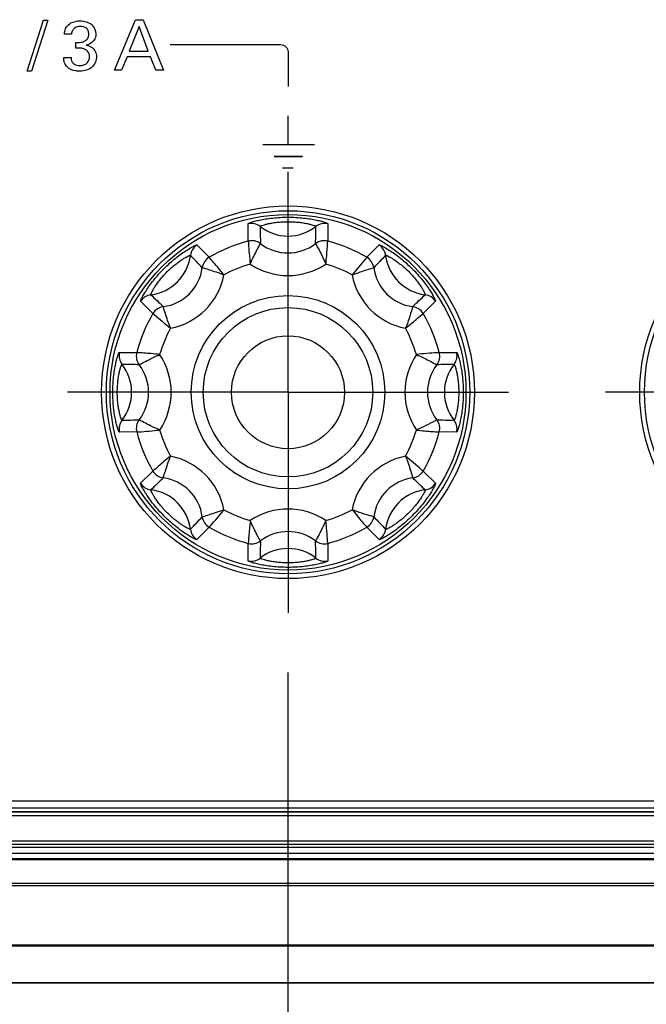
# Model space of a CAD drawing. Header units: inches. Extents: x 0 to 34, y 0 to 22.
# Tile 20 of 136: x 8.937 to 9.592, y 4.519 to 5.549. Entities that reach past the tile are written whole.
import ezdxf

# ---------------------------------------------------------------- set-up
doc = ezdxf.new("R2010")
doc.units = ezdxf.units.IN
doc.header["$LTSCALE"] = 1.87
doc.header["$MEASUREMENT"] = 0
doc.linetypes.add('CENTER', pattern=[0.6, 0.375, -0.075, 0.075, -0.075])
doc.layers.get('0').update_dxf_attribs({"linetype": 'CONTINUOUS'})
doc.layers.add('02___PRT_ALL_AXES', color=7, linetype='CONTINUOUS')
doc.layers.add('DIMENSIONS', color=7, linetype='CONTINUOUS')
doc.styles.get("Standard").update_dxf_attribs({"font": 'txt', "width": 0.8})
doc.dimstyles.new('DIMSTYLE_3', dxfattribs={"dimtxt": 0.125, "dimasz": 0.18, "dimexe": 0.125, "dimexo": 0.0625, "dimgap": 0.03125, "dimtad": 0, "dimtih": 1, "dimtoh": 1, "dimdec": 3, "dimlfac": 1.333333, "dimzin": 4, "dimdsep": 46, "dimtxsty": 'STANDARD', "dimblk": '_FILLED', "dimblk1": '_FILLED', "dimblk2": '_FILLED', "dimcen": 0.09, "dimadec": 0, "dimazin": 0, "dimtp": 0.001, "dimtm": 0.001, "dimtfac": 1, "dimtdec": 3, "dimtofl": 0, "dimtmove": 0, "dimatfit": 3, "dimldrblk": '_FILLED', "dimfxl": 1, "dimtolj": 1, "dimtzin": 4, "dimarcsym": 0})

# ---------------------------------------------------------------- blocks, each defined once
blk = doc.blocks.new('*D18')
at = {"layer": 'DIMENSIONS', "color": 2, "linetype": 'CONTINUOUS'}
blk.add_line((12.3089, 5.0709), (12.3089, 3.5678), dxfattribs=at)
at = {"layer": 'DIMENSIONS', "color": 2, "linetype": 'CONTINUOUS', "insert": (12.2464, 3.5053), "char_height": 0.125, "width": 1.425, "attachment_point": 3, "rotation": 90, "line_spacing_factor": 0.9}
blk.add_mtext('8.673{\\Ftxt.shx;\\W1.000000;\\H0.125000; }[220.29]', dxfattribs=at)
blk = doc.blocks.new('_FILLED')
at = {"color": 0, "linetype": 'BYBLOCK'}
blk.add_solid([(0, 0), (-1, 0.1736), (-1, -0.1736)], dxfattribs=at)
blk = doc.blocks.new('*D19')
at = {"layer": 'DIMENSIONS', "color": 2, "linetype": 'CONTINUOUS'}
blk.add_line((12.8714, 5.0709), (12.8714, 3.5678), dxfattribs=at)
at = {"layer": 'DIMENSIONS', "color": 2, "linetype": 'CONTINUOUS', "insert": (12.8089, 3.5053), "char_height": 0.125, "width": 1.425, "attachment_point": 3, "rotation": 90, "line_spacing_factor": 0.9}
blk.add_mtext('9.423{\\Ftxt.shx;\\W1.000000;\\H0.125000; }[239.34]', dxfattribs=at)
blk = doc.blocks.new('*D20')
at = {"layer": 'DIMENSIONS', "color": 2, "linetype": 'CONTINUOUS'}
blk.add_line((13.4339, 5.0709), (13.4339, 3.5678), dxfattribs=at)
at = {"layer": 'DIMENSIONS', "color": 2, "linetype": 'CONTINUOUS', "insert": (13.3714, 3.5053), "char_height": 0.125, "width": 1.525, "attachment_point": 3, "rotation": 90, "line_spacing_factor": 0.9}
blk.add_mtext('10.173{\\Ftxt.shx;\\W1.000000;\\H0.125000; }[258.39]', dxfattribs=at)
blk = doc.blocks.new('*D21')
at = {"layer": 'DIMENSIONS', "color": 2, "linetype": 'CONTINUOUS'}
blk.add_line((13.9964, 5.0709), (13.9964, 3.5678), dxfattribs=at)
at = {"layer": 'DIMENSIONS', "color": 2, "linetype": 'CONTINUOUS', "insert": (13.9339, 3.5053), "char_height": 0.125, "width": 1.525, "attachment_point": 3, "rotation": 90, "line_spacing_factor": 0.9}
blk.add_mtext('10.923{\\Ftxt.shx;\\W1.000000;\\H0.125000; }[277.44]', dxfattribs=at)
blk = doc.blocks.new('*D22')
at = {"layer": 'DIMENSIONS', "color": 2, "linetype": 'CONTINUOUS'}
blk.add_line((14.8042, 4.761), (14.8042, 3.5678), dxfattribs=at)
at = {"layer": 'DIMENSIONS', "color": 2, "linetype": 'CONTINUOUS', "insert": (14.7417, 3.5053), "char_height": 0.125, "width": 1.425, "attachment_point": 3, "rotation": 90, "line_spacing_factor": 0.9}
blk.add_mtext('12.000{\\Ftxt.shx;\\W1.000000;\\H0.125000; }[304.8]', dxfattribs=at)
blk = doc.blocks.new('*D37')
at = {"layer": 'DIMENSIONS', "color": 2, "linetype": 'CONTINUOUS'}
blk.add_line((9.2174, 4.8664), (9.2174, 3.5678), dxfattribs=at)
at = {"layer": 'DIMENSIONS', "color": 2, "linetype": 'CONTINUOUS', "insert": (9.1549, 3.5053), "char_height": 0.125, "width": 1.325, "attachment_point": 3, "rotation": 90, "line_spacing_factor": 0.9}
blk.add_mtext('4.551{\\Ftxt.shx;\\W1.000000;\\H0.125000; }[115.6]', dxfattribs=at)
blk = doc.blocks.new('*D38')
at = {"layer": 'DIMENSIONS', "color": 2, "linetype": 'CONTINUOUS'}
blk.add_line((9.7799, 4.8664), (9.7799, 3.5678), dxfattribs=at)
at = {"layer": 'DIMENSIONS', "color": 2, "linetype": 'CONTINUOUS', "insert": (9.7174, 3.5053), "char_height": 0.125, "width": 1.425, "attachment_point": 3, "rotation": 90, "line_spacing_factor": 0.9}
blk.add_mtext('5.301{\\Ftxt.shx;\\W1.000000;\\H0.125000; }[134.65]', dxfattribs=at)
blk = doc.blocks.new('*D39')
at = {"layer": 'DIMENSIONS', "color": 2, "linetype": 'CONTINUOUS'}
blk.add_line((10.3424, 4.8664), (10.3424, 3.5678), dxfattribs=at)
at = {"layer": 'DIMENSIONS', "color": 2, "linetype": 'CONTINUOUS', "insert": (10.2799, 3.5053), "char_height": 0.125, "width": 1.325, "attachment_point": 3, "rotation": 90, "line_spacing_factor": 0.9}
blk.add_mtext('6.051{\\Ftxt.shx;\\W1.000000;\\H0.125000; }[153.7]', dxfattribs=at)
blk = doc.blocks.new('*D40')
at = {"layer": 'DIMENSIONS', "color": 2, "linetype": 'CONTINUOUS'}
blk.add_line((10.9049, 4.8664), (10.9049, 3.5678), dxfattribs=at)
at = {"layer": 'DIMENSIONS', "color": 2, "linetype": 'CONTINUOUS', "insert": (10.8424, 3.5053), "char_height": 0.125, "width": 1.425, "attachment_point": 3, "rotation": 90, "line_spacing_factor": 0.9}
blk.add_mtext('6.801{\\Ftxt.shx;\\W1.000000;\\H0.125000; }[172.75]', dxfattribs=at)
blk = doc.blocks.new('*D41')
at = {"layer": 'DIMENSIONS', "color": 2, "linetype": 'CONTINUOUS'}
blk.add_line((11.4674, 4.8664), (11.4674, 3.5678), dxfattribs=at)
at = {"layer": 'DIMENSIONS', "color": 2, "linetype": 'CONTINUOUS', "insert": (11.4049, 3.5053), "char_height": 0.125, "width": 1.325, "attachment_point": 3, "rotation": 90, "line_spacing_factor": 0.9}
blk.add_mtext('7.551{\\Ftxt.shx;\\W1.000000;\\H0.125000; }[191.8]', dxfattribs=at)

msp = doc.modelspace()

# ---------------------------------------------------------------- linework, layer by layer
at = {"color": 40, "linetype": 'CONTINUOUS'}
for p, q in [((8.94466, 5.49535), (8.96174, 5.54853)), ((8.96648, 5.54853), (8.94948, 5.49535)), ((8.96174, 5.54853), (8.96648, 5.54853)), ((9.03595, 5.49651), (9.05813, 5.54919)), ((9.06171, 5.54196), (9.05149, 5.51614)), ((9.05813, 5.54919), (9.06594, 5.54919)), ((9.07141, 5.51614), (9.06171, 5.54196)), ((9.06594, 5.54919), (9.08725, 5.49651)), ((8.99111, 5.53416), (8.98375, 5.53416)), ((8.99571, 5.51949), (8.99571, 5.5254)), ((9.09423, 5.52315), (9.20992, 5.52315)), ((9.04916, 5.51023), (9.04347, 5.49651)), ((9.0736, 5.51023), (9.04916, 5.51023)), ((9.05149, 5.51614), (9.07141, 5.51614)), ((9.07929, 5.49651), (9.0736, 5.51023)), ((9.21742, 5.51565), (9.21742, 5.47919)), ((8.98295, 5.5095), (8.99068, 5.5095)), ((8.94948, 5.49535), (8.94466, 5.49535)), ((9.04347, 5.49651), (9.03595, 5.49651)), ((9.08725, 5.49651), (9.07929, 5.49651)), ((9.21742, 5.41945), (9.21742, 5.4485)), ((9.24488, 5.41823), (9.19117, 5.41823)), ((9.24498, 5.41821), (9.19127, 5.41821)), ((9.2326, 5.40592), (9.20281, 5.40592)), ((9.23268, 5.4059), (9.20289, 5.4059)), ((9.22283, 5.39381), (9.2116, 5.39381)), ((9.22291, 5.39379), (9.21168, 5.39379))]:
    msp.add_line(p, q, dxfattribs=at)
at = {"color": 7, "linetype": 'CONTINUOUS'}
for p, q in [((9.17589, 5.31756), (9.17572, 5.33573)), ((9.25913, 5.33573), (9.25895, 5.31756)), ((9.24621, 5.31499), (9.24621, 5.31498)), ((9.12228, 5.3136), (9.13501, 5.30062)), ((9.29984, 5.30062), (9.31257, 5.3136)), ((9.07627, 5.24189), (9.06329, 5.25462)), ((9.37155, 5.25462), (9.35857, 5.24189)), ((9.34775, 5.24908), (9.34774, 5.24907)), ((9.04116, 5.20118), (9.05934, 5.201)), ((9.37551, 5.201), (9.39369, 5.20118)), ((9.37294, 5.13068), (9.37293, 5.13068)), ((9.05934, 5.11794), (9.04116, 5.11777)), ((9.39369, 5.11777), (9.37551, 5.11794)), ((9.06329, 5.06433), (9.07627, 5.07706)), ((9.35857, 5.07706), (9.37155, 5.06433)), ((9.30703, 5.02915), (9.30703, 5.02915)), ((9.13501, 5.01832), (9.12228, 5.00534)), ((9.31257, 5.00534), (9.29984, 5.01832)), ((9.17572, 4.98321), (9.17589, 5.00139)), ((9.25895, 5.00139), (9.25913, 4.98321)), ((6.20542, 4.73197), (14.40292, 4.73197)), ((14.40292, 4.72441), (6.20542, 4.72441)), ((14.40292, 4.72066), (6.20542, 4.72066)), ((14.40292, 4.72035), (6.20542, 4.72035)), ((14.40292, 4.7166), (6.20542, 4.7166)), ((6.20582, 4.69041), (14.40253, 4.69041)), ((6.20582, 4.68667), (14.40253, 4.68667)), ((14.40294, 4.68319), (6.2054, 4.68319)), ((14.40294, 4.67721), (6.2054, 4.67721)), ((6.20917, 4.67197), (14.39917, 4.67197)), ((6.20917, 4.67087), (14.39917, 4.67087)), ((14.39917, 4.6458), (6.20917, 4.6458)), ((14.39917, 4.64308), (6.20917, 4.64308)), ((5.80798, 4.5816), (14.80037, 4.5816)), ((6.10417, 4.58056), (14.50417, 4.58056)), ((14.7593, 4.54125), (5.84904, 4.54125)), ((14.50417, 4.54168), (6.10417, 4.54168))]:
    msp.add_line(p, q, dxfattribs=at)
for centre, radius in [((9.21742, 5.15947), 0.18987), ((9.77992, 5.15947), 0.18987), ((9.21742, 5.15947), 0.10113), ((9.21742, 5.15947), 0.08858), ((9.21742, 5.15947), 0.05906)]:
    msp.add_circle(centre, radius, dxfattribs=at)
for centre, radius, start, end in [((9.17911, 5.32136), 0.01477, 51.87864, 103.29425), ((9.25573, 5.32136), 0.01477, 76.70575, 128.12136), ((9.21742, 5.37018), 0.04728, 231.88016, 308.11984), ((13.33192, 5.41639), 4.14453, 181.15314, 181.40189), ((5.10297, 5.41639), 4.14449, 358.59811, 358.84686), ((9.21742, 5.15947), 0.16345, 104.71986, 120.28014), ((9.17963, 5.30326), 0.01478, 52.48951, 104.66074), ((9.17964, 5.30327), 0.01478, 52.50009, 104.69426), ((9.21742, 5.35235), 0.04716, 232.38276, 307.61725), ((9.25522, 5.30325), 0.01479, 75.37042, 127.49851), ((9.25521, 5.30327), 0.01478, 75.30574, 127.49991), ((9.21742, 5.15947), 0.16345, 59.71986, 75.28014), ((9.13004, 5.30103), 0.01477, 121.70575, 173.12136), ((9.3048, 5.30103), 0.01477, 6.87864, 58.29425), ((9.06843, 5.30846), 0.04728, 276.88017, 353.11983), ((6.12627, 2.43166), 4.14465, 43.59811, 43.84685), ((9.14246, 5.28787), 0.01478, 120.30578, 172.49988), ((9.14247, 5.28787), 0.01478, 120.33926, 172.51057), ((9.21742, 5.15947), 0.13985, 106.40475, 118.59417), ((9.21742, 5.35239), 0.0708, 236.0883, 303.91481), ((9.21742, 5.15947), 0.13985, 61.40456, 73.59255), ((9.29237, 5.28787), 0.01478, 7.48953, 59.66074), ((9.29238, 5.28787), 0.01478, 7.50009, 59.69426), ((12.30848, 2.43175), 4.14453, 136.15314, 136.40189), ((9.36642, 5.30846), 0.04728, 186.88016, 263.11984), ((9.08104, 5.29586), 0.04716, 277.38277, 352.61724), ((9.35381, 5.29586), 0.04716, 187.38276, 262.61725), ((9.08101, 5.29588), 0.0708, 281.09756, 348.91089), ((9.35384, 5.29588), 0.0708, 191.08901, 258.91173), ((9.07586, 5.24685), 0.01477, 96.87864, 148.29425), ((11.94531, 8.2507), 4.14476, 226.15315, 226.40189), ((6.4897, 8.25053), 4.14453, 313.59811, 313.84686), ((9.35898, 5.24685), 0.01477, 31.70575, 83.12136), ((9.08903, 5.23443), 0.01478, 97.50009, 149.69425), ((9.08903, 5.23442), 0.01478, 97.48953, 149.66074), ((9.34581, 5.23441), 0.01479, 30.3704, 82.49851), ((9.34582, 5.23443), 0.01478, 30.30574, 82.49991), ((9.21742, 5.15947), 0.16345, 149.71986, 165.28014), ((9.21742, 5.15947), 0.16345, 14.71986, 30.28014), ((9.21742, 5.15947), 0.13985, 151.40126, 163.59339), ((9.21742, 5.15947), 0.13985, 16.40025, 28.59368), ((9.05554, 5.19778), 0.01477, 166.70575, 218.12136), ((9.07363, 5.19726), 0.01478, 165.30578, 217.49988), ((9.07364, 5.19726), 0.01478, 165.33926, 217.51057), ((9.36121, 5.19726), 0.01478, 322.48951, 14.66074), ((9.36122, 5.19726), 0.01478, 322.50009, 14.69426), ((9.37931, 5.19778), 0.01477, 321.87864, 13.29425), ((9.02451, 5.15947), 0.0708, 326.0999, 33.91318), ((9.41034, 5.15947), 0.0708, 146.09988, 213.91319), ((8.96051, 1.04501), 4.14449, 88.59811, 88.84686), ((9.00672, 5.15947), 0.04728, 321.88017, 38.11983), ((9.02455, 5.15947), 0.04716, 322.38277, 37.61724), ((9.4103, 5.15947), 0.04716, 142.38276, 217.61725), ((9.47434, 1.04497), 4.14453, 91.15314, 91.40189), ((9.42813, 5.15947), 0.04728, 141.88016, 218.11984), ((9.05554, 5.12116), 0.01477, 141.87864, 193.29425), ((8.96051, 9.27397), 4.14453, 271.15314, 271.40189), ((9.07363, 5.12169), 0.01478, 142.50009, 194.69426), ((9.07364, 5.12168), 0.01478, 142.48951, 194.66074), ((9.3612, 5.12168), 0.01479, 345.37041, 37.49851), ((9.36122, 5.12169), 0.01478, 345.30574, 37.49991), ((9.47434, 9.27393), 4.14449, 268.59811, 268.84686), ((9.37931, 5.12116), 0.01477, 346.70575, 38.12136), ((9.21742, 5.15947), 0.13985, 196.40025, 208.59366), ((9.21742, 5.15947), 0.13985, 331.40126, 343.59342), ((9.21742, 5.15947), 0.16345, 194.71986, 210.28014), ((9.21742, 5.15947), 0.16345, 329.71986, 345.28014), ((9.08101, 5.02306), 0.0708, 11.08903, 78.91173), ((9.35383, 5.02306), 0.0708, 101.09754, 168.9109), ((11.94515, 2.06841), 4.14453, 133.59811, 133.84686), ((9.08903, 5.08452), 0.01478, 210.33926, 262.51057), ((9.08903, 5.08451), 0.01478, 210.30578, 262.49988), ((9.08104, 5.02309), 0.04716, 7.38277, 82.61724), ((9.35381, 5.02309), 0.04716, 97.38276, 172.61725), ((9.34582, 5.08452), 0.01478, 277.48953, 329.66074), ((9.34582, 5.08451), 0.01478, 277.50009, 329.69425), ((6.48954, 2.06825), 4.14476, 46.15315, 46.40189), ((9.07586, 5.07209), 0.01477, 211.70575, 263.12136), ((9.06843, 5.01048), 0.04728, 6.88017, 83.11983), ((9.36642, 5.01048), 0.04728, 96.88016, 173.11984), ((9.35898, 5.07209), 0.01477, 276.87864, 328.29425), ((9.21742, 5.15947), 0.13985, 241.40456, 253.59252), ((9.21742, 4.96656), 0.0708, 56.08832, 123.91479), ((9.21742, 5.15947), 0.13985, 286.40475, 298.59419), ((6.12637, 7.8872), 4.14453, 316.15314, 316.40189), ((9.14246, 5.03108), 0.01478, 187.50009, 239.69426), ((9.14247, 5.03108), 0.01478, 187.48953, 239.66074), ((9.29236, 5.03108), 0.01479, 300.3704, 352.49851), ((9.29238, 5.03108), 0.01478, 300.30574, 352.49991), ((12.30857, 7.88728), 4.14465, 223.59811, 223.84685), ((9.13004, 5.01791), 0.01477, 186.87864, 238.29425), ((9.21742, 5.15947), 0.16345, 239.71986, 255.28014), ((9.21742, 5.15947), 0.16345, 284.71986, 300.28014), ((9.3048, 5.01791), 0.01477, 301.70575, 353.12136), ((9.21742, 4.96659), 0.04716, 52.38277, 127.61724), ((9.17963, 5.01569), 0.01478, 255.33926, 307.51057), ((9.17964, 5.01568), 0.01478, 255.30578, 307.49988), ((13.33188, 4.90256), 4.14449, 178.59811, 178.84686), ((9.21742, 4.94876), 0.04728, 51.88017, 128.11983), ((9.25521, 5.01569), 0.01478, 232.48951, 284.66074), ((5.10292, 4.90256), 4.14453, 1.15314, 1.40189), ((9.25521, 5.01568), 0.01478, 232.50009, 284.69426), ((9.17911, 4.99759), 0.01477, 256.70575, 308.12136), ((9.25573, 4.99759), 0.01477, 231.87864, 283.29425)]:
    msp.add_arc(centre, radius, start, end, dxfattribs=at)
at = {"color": 40, "linetype": 'CONTINUOUS'}
for points, knots in [([(8.98375, 5.53416), (8.98384, 5.53674), (8.985, 5.5416), (8.9913, 5.54696), (8.99683, 5.54794), (9.00009, 5.54794)], [0, 0, 0, 0, 0.3263565, 0.588232, 1, 1, 1, 1]), ([(9.00031, 5.54211), (8.99831, 5.54211), (8.99502, 5.54138), (8.9919, 5.53798), (8.99126, 5.5355), (8.99111, 5.53416)], [0, 0, 0, 0, 0.4484322, 0.6960989, 1, 1, 1, 1]), ([(9.00009, 5.54794), (9.00445, 5.54794), (9.01302, 5.54591), (9.01658, 5.53774), (9.01658, 5.5343)], [0, 0, 0, 0, 0.5591154, 1, 1, 1, 1]), ([(9.00921, 5.53416), (9.00921, 5.53539), (9.00888, 5.53772), (9.00607, 5.54145), (9.00251, 5.54211), (9.00031, 5.54211)], [0, 0, 0, 0, 0.2765013, 0.5078781, 1, 1, 1, 1]), ([(8.99571, 5.5254), (8.99712, 5.52528), (9.00006, 5.5253), (9.00441, 5.52623), (9.00841, 5.52911), (9.00921, 5.53247), (9.00921, 5.53416)], [0, 0, 0, 0, 0.2319055, 0.4807628, 0.722134, 1, 1, 1, 1]), ([(9.01658, 5.5343), (9.01658, 5.53192), (9.01495, 5.52618), (9.00958, 5.5231), (9.00651, 5.52241)], [0, 0, 0, 0, 0.4320086, 1, 1, 1, 1]), ([(9.00651, 5.52241), (9.00872, 5.5221), (9.01265, 5.52078), (9.01652, 5.51597), (9.01731, 5.51218), (9.01731, 5.51015)], [0, 0, 0, 0, 0.3753643, 0.6585446, 1, 1, 1, 1]), ([(9.00272, 5.51913), (9.00211, 5.51925), (8.99979, 5.51962), (8.99743, 5.51954), (8.99571, 5.51949)], [0, 0, 0, 0, 0.2652372, 1, 1, 1, 1]), ([(9.01731, 5.51015), (9.01731, 5.50649), (9.01352, 5.49784), (9.00447, 5.49527), (8.9998, 5.49527)], [0, 0, 0, 0, 0.4397024, 1, 1, 1, 1]), ([(8.99994, 5.50125), (9.00267, 5.50125), (9.00815, 5.50276), (9.01001, 5.50803), (9.01001, 5.51023)], [0, 0, 0, 0, 0.5536151, 1, 1, 1, 1]), ([(9.01001, 5.51023), (9.01001, 5.51241), (9.00858, 5.51678), (9.00459, 5.51873), (9.00272, 5.51913)], [0, 0, 0, 0, 0.532525, 1, 1, 1, 1]), ([(8.98594, 5.50053), (8.98472, 5.5019), (8.98319, 5.50491), (8.98299, 5.50813), (8.98295, 5.5095)], [0, 0, 0, 0, 0.573448, 1, 1, 1, 1]), ([(8.9998, 5.49527), (8.99847, 5.49527), (8.9935, 5.4956), (8.98835, 5.49773), (8.98594, 5.50053)], [0, 0, 0, 0, 0.2640465, 1, 1, 1, 1]), ([(8.99068, 5.5095), (8.99065, 5.50738), (8.99234, 5.50236), (8.99749, 5.50125), (8.99994, 5.50125)], [0, 0, 0, 0, 0.4632026, 1, 1, 1, 1])]:
    msp.add_open_spline(points, degree=3, knots=knots, dxfattribs=at)
msp.add_open_spline([(9.20992, 5.52315), (9.21183, 5.52315), (9.21581, 5.52154), (9.21742, 5.51756), (9.21742, 5.51565)], degree=3, dxfattribs=at)
at = {"color": 7, "linetype": 'CONTINUOUS'}
for points, knots in [([(9.17572, 5.33573), (9.17572, 5.33584), (9.17602, 5.33608), (9.17657, 5.33637), (9.17755, 5.33678), (9.17887, 5.33725), (9.18056, 5.33779), (9.18349, 5.33862), (9.18796, 5.33968), (9.19417, 5.34085), (9.20135, 5.34182), (9.20921, 5.34246), (9.21465, 5.34261), (9.21742, 5.34261)], [0, 0, 0, 0, 0.0072901, 0.0228491, 0.0472403, 0.0803948, 0.1220953, 0.1720341, 0.2949312, 0.4450183, 0.6170064, 0.8044574, 1, 1, 1, 1]), ([(9.18823, 5.33298), (9.18823, 5.33305), (9.18842, 5.33322), (9.18878, 5.33343), (9.18942, 5.33371), (9.19072, 5.3342), (9.19298, 5.33489), (9.19639, 5.33574), (9.2007, 5.33659), (9.20578, 5.33731), (9.21144, 5.3378), (9.21539, 5.33791), (9.21742, 5.33791)], [0, 0, 0, 0, 0.0071108, 0.0216948, 0.0444618, 0.0755061, 0.1622275, 0.2808185, 0.429035, 0.6029064, 0.7961369, 1, 1, 1, 1]), ([(9.21742, 5.34261), (9.2202, 5.34261), (9.22564, 5.34246), (9.2335, 5.34182), (9.24067, 5.34085), (9.24689, 5.33968), (9.25135, 5.33862), (9.25428, 5.33779), (9.25597, 5.33725), (9.25729, 5.33678), (9.25827, 5.33637), (9.25882, 5.33608), (9.25913, 5.33584), (9.25913, 5.33573)], [0, 0, 0, 0, 0.1955303, 0.3830076, 0.5550229, 0.7051237, 0.8280178, 0.8779376, 0.9196256, 0.9527684, 0.9771535, 0.9927105, 1, 1, 1, 1]), ([(9.21742, 5.33791), (9.21945, 5.33791), (9.2234, 5.3378), (9.22907, 5.33731), (9.23415, 5.33659), (9.23846, 5.33574), (9.24187, 5.33489), (9.24413, 5.3342), (9.24543, 5.33371), (9.24606, 5.33343), (9.24643, 5.33322), (9.24661, 5.33305), (9.24661, 5.33298)], [0, 0, 0, 0, 0.2038465, 0.3971076, 0.5710056, 0.7192336, 0.8378185, 0.9245099, 0.9555449, 0.9783073, 0.9928897, 1, 1, 1, 1]), ([(9.17589, 5.31756), (9.17593, 5.31683), (9.1764, 5.30884), (9.17714, 5.30087), (9.17792, 5.29363)], [0, 0, 0, 0, 0.0904521, 1, 1, 1, 1]), ([(9.17792, 5.29363), (9.17911, 5.29633), (9.18248, 5.30355), (9.18615, 5.31063), (9.18863, 5.31498)], [0, 0, 0, 0, 0.3706283, 1, 1, 1, 1]), ([(9.18863, 5.31498), (9.18863, 5.31498), (9.18863, 5.31499), (9.18863, 5.31499), (9.18863, 5.31499)], [0, 0, 0, 0, 0.526258, 1, 1, 1, 1]), ([(9.24621, 5.31498), (9.24657, 5.31436), (9.25046, 5.30741), (9.25401, 5.30027), (9.25692, 5.29363)], [0, 0, 0, 0, 0.089773, 1, 1, 1, 1]), ([(9.25692, 5.29363), (9.25724, 5.29657), (9.25808, 5.30453), (9.25865, 5.31252), (9.25895, 5.31756)], [0, 0, 0, 0, 0.3696016, 1, 1, 1, 1]), ([(9.06329, 5.25462), (9.06322, 5.25469), (9.06327, 5.25507), (9.06345, 5.25567), (9.06385, 5.25666), (9.06445, 5.25792), (9.06527, 5.2595), (9.06675, 5.26216), (9.06916, 5.26607), (9.07273, 5.27128), (9.07712, 5.27704), (9.08222, 5.28305), (9.08787, 5.28902), (9.09384, 5.29467), (9.09985, 5.29978), (9.10561, 5.30416), (9.11083, 5.30774), (9.11474, 5.31014), (9.1174, 5.31162), (9.11897, 5.31244), (9.12024, 5.31304), (9.12122, 5.31344), (9.12182, 5.31362), (9.1222, 5.31367), (9.12228, 5.3136)], [0, 0, 0, 0, 0.0036451, 0.0114293, 0.0236274, 0.0402062, 0.0610554, 0.0860185, 0.1474514, 0.2224784, 0.308473, 0.4022218, 0.4999939, 0.5977661, 0.6915134, 0.7775106, 0.8525462, 0.9139872, 0.9389536, 0.959805, 0.9763846, 0.9885782, 0.9963591, 1, 1, 1, 1]), ([(9.31257, 5.3136), (9.31264, 5.31367), (9.31303, 5.31362), (9.31362, 5.31344), (9.31461, 5.31304), (9.31587, 5.31244), (9.31745, 5.31162), (9.32011, 5.31014), (9.32402, 5.30774), (9.32923, 5.30416), (9.33499, 5.29978), (9.341, 5.29467), (9.34697, 5.28902), (9.35262, 5.28305), (9.35773, 5.27704), (9.36212, 5.27128), (9.36569, 5.26607), (9.36809, 5.26216), (9.36957, 5.2595), (9.37039, 5.25792), (9.37099, 5.25666), (9.37139, 5.25567), (9.37157, 5.25507), (9.37162, 5.25469), (9.37155, 5.25462)], [0, 0, 0, 0, 0.0036451, 0.0114293, 0.0236274, 0.0402062, 0.0610554, 0.0860184, 0.1474512, 0.222478, 0.3084725, 0.4022212, 0.4999932, 0.5977654, 0.6915126, 0.7775099, 0.8525457, 0.9139871, 0.9389536, 0.9598052, 0.9763848, 0.9885784, 0.9963592, 1, 1, 1, 1]), ([(9.07409, 5.26152), (9.07404, 5.26157), (9.07406, 5.26182), (9.07417, 5.26223), (9.07441, 5.26288), (9.07499, 5.26414), (9.07609, 5.26623), (9.07791, 5.26924), (9.08035, 5.27288), (9.08344, 5.27699), (9.0871, 5.28134), (9.0912, 5.28569), (9.09555, 5.2898), (9.09991, 5.29346), (9.10401, 5.29654), (9.10765, 5.29899), (9.11067, 5.3008), (9.11275, 5.30191), (9.11402, 5.30248), (9.11467, 5.30273), (9.11507, 5.30284), (9.11533, 5.30285), (9.11537, 5.3028)], [0, 0, 0, 0, 0.0035569, 0.0108542, 0.0222433, 0.0377709, 0.0811349, 0.140424, 0.2145183, 0.3014478, 0.3980787, 0.4999927, 0.601907, 0.6985362, 0.7854698, 0.8595734, 0.9188701, 0.9622388, 0.9777667, 0.9891522, 0.996446, 1, 1, 1, 1]), ([(9.15049, 5.28227), (9.14863, 5.28457), (9.1436, 5.2908), (9.13836, 5.29685), (9.13501, 5.30062)], [0, 0, 0, 0, 0.3696332, 1, 1, 1, 1]), ([(9.29984, 5.30062), (9.29936, 5.30008), (9.29404, 5.2941), (9.28892, 5.28794), (9.28436, 5.28227)], [0, 0, 0, 0, 0.0904521, 1, 1, 1, 1]), ([(9.31947, 5.3028), (9.31952, 5.30285), (9.31977, 5.30284), (9.32018, 5.30273), (9.32083, 5.30248), (9.32209, 5.30191), (9.32418, 5.3008), (9.32719, 5.29899), (9.33084, 5.29654), (9.33494, 5.29346), (9.33929, 5.2898), (9.34364, 5.28569), (9.34775, 5.28134), (9.35141, 5.27699), (9.35449, 5.27289), (9.35694, 5.26924), (9.35875, 5.26623), (9.35986, 5.26414), (9.36043, 5.26287), (9.36068, 5.26223), (9.36079, 5.26182), (9.3608, 5.26157), (9.36075, 5.26152)], [0, 0, 0, 0, 0.003557, 0.0108542, 0.0222433, 0.0377709, 0.0811349, 0.1404238, 0.214518, 0.3014472, 0.398078, 0.4999919, 0.6019062, 0.6985354, 0.7854691, 0.859573, 0.91887, 0.962239, 0.9777669, 0.9891523, 0.9964461, 1, 1, 1, 1]), ([(9.12781, 5.2898), (9.12781, 5.2898), (9.12782, 5.28979), (9.12782, 5.28979), (9.12782, 5.28979)], [0, 0, 0, 0, 0.4811148, 1, 1, 1, 1]), ([(9.12782, 5.28979), (9.12851, 5.28959), (9.13089, 5.28895), (9.13569, 5.28749), (9.14258, 5.28522), (9.14774, 5.28334), (9.15049, 5.28227)], [0, 0, 0, 0, 0.0897609, 0.3106313, 0.6294053, 1, 1, 1, 1]), ([(9.28436, 5.28227), (9.28711, 5.28334), (9.29459, 5.28606), (9.30219, 5.28847), (9.30703, 5.28979)], [0, 0, 0, 0, 0.3706283, 1, 1, 1, 1]), ([(9.30702, 5.28979), (9.30703, 5.28979), (9.30703, 5.28979), (9.30703, 5.2898), (9.30703, 5.2898)], [0, 0, 0, 0, 0.5262605, 1, 1, 1, 1]), ([(9.0871, 5.24907), (9.0871, 5.24908), (9.0871, 5.24908), (9.0871, 5.24908), (9.0871, 5.24908)], [0, 0, 0, 0, 0.5262605, 1, 1, 1, 1]), ([(9.09463, 5.22641), (9.09355, 5.22916), (9.09083, 5.23664), (9.08843, 5.24424), (9.0871, 5.24907)], [0, 0, 0, 0, 0.3706283, 1, 1, 1, 1]), ([(9.34774, 5.24907), (9.34756, 5.24839), (9.34539, 5.24072), (9.34285, 5.23316), (9.34022, 5.22641)], [0, 0, 0, 0, 0.0897721, 1, 1, 1, 1]), ([(9.07627, 5.24189), (9.07681, 5.24141), (9.08279, 5.23609), (9.08896, 5.23097), (9.09463, 5.22641)], [0, 0, 0, 0, 0.0904521, 1, 1, 1, 1]), ([(9.34022, 5.22641), (9.34252, 5.22826), (9.34875, 5.23329), (9.3548, 5.23854), (9.35857, 5.24189)], [0, 0, 0, 0, 0.3696016, 1, 1, 1, 1]), ([(9.04116, 5.11777), (9.04106, 5.11776), (9.04082, 5.11807), (9.04052, 5.11862), (9.04011, 5.1196), (9.03964, 5.12092), (9.0391, 5.12262), (9.03827, 5.12555), (9.03721, 5.13002), (9.03605, 5.13623), (9.03508, 5.14341), (9.03443, 5.15128), (9.03421, 5.1595), (9.03444, 5.16772), (9.03508, 5.17558), (9.03605, 5.18275), (9.03721, 5.18896), (9.03828, 5.19342), (9.03911, 5.19634), (9.03964, 5.19803), (9.04011, 5.19935), (9.04052, 5.20032), (9.04082, 5.20087), (9.04106, 5.20118), (9.04116, 5.20118)], [0, 0, 0, 0, 0.0036469, 0.0114315, 0.023635, 0.040222, 0.061086, 0.0860696, 0.1475555, 0.2226428, 0.3086926, 0.4024841, 0.5002928, 0.5980921, 0.6918592, 0.7778563, 0.8528373, 0.9141842, 0.9390993, 0.9599026, 0.9764395, 0.9886032, 0.9963654, 1, 1, 1, 1]), ([(9.08326, 5.19897), (9.08032, 5.19929), (9.07236, 5.20013), (9.06437, 5.2007), (9.05934, 5.201)], [0, 0, 0, 0, 0.3696332, 1, 1, 1, 1]), ([(9.37551, 5.201), (9.37478, 5.20096), (9.36679, 5.20049), (9.35882, 5.19975), (9.35158, 5.19897)], [0, 0, 0, 0, 0.0904521, 1, 1, 1, 1]), ([(9.39369, 5.20118), (9.39379, 5.20118), (9.39403, 5.20087), (9.39432, 5.20032), (9.39473, 5.19934), (9.3952, 5.19802), (9.39574, 5.19633), (9.39657, 5.19339), (9.39764, 5.18893), (9.3988, 5.18271), (9.39977, 5.17553), (9.40041, 5.16767), (9.40064, 5.15945), (9.40041, 5.15123), (9.39976, 5.14337), (9.39879, 5.13619), (9.39763, 5.12998), (9.39657, 5.12553), (9.39574, 5.1226), (9.3952, 5.12091), (9.39473, 5.1196), (9.39432, 5.11862), (9.39403, 5.11807), (9.39379, 5.11776), (9.39369, 5.11777)], [0, 0, 0, 0, 0.0036469, 0.0114315, 0.023635, 0.040222, 0.061086, 0.0860696, 0.1475555, 0.2226428, 0.3086926, 0.4024841, 0.5002928, 0.5980921, 0.6918592, 0.7778563, 0.8528373, 0.9141842, 0.9390993, 0.9599026, 0.9764395, 0.9886032, 0.9963654, 1, 1, 1, 1]), ([(9.06191, 5.18826), (9.06254, 5.18861), (9.06469, 5.18984), (9.06911, 5.1922), (9.07558, 5.19547), (9.08056, 5.19779), (9.08326, 5.19897)], [0, 0, 0, 0, 0.0897609, 0.3106313, 0.6294053, 1, 1, 1, 1]), ([(9.35158, 5.19897), (9.35429, 5.19779), (9.3615, 5.19442), (9.36858, 5.19074), (9.37293, 5.18826)], [0, 0, 0, 0, 0.3706283, 1, 1, 1, 1]), ([(9.04391, 5.13028), (9.04384, 5.13028), (9.04367, 5.13047), (9.04347, 5.13083), (9.04318, 5.13147), (9.04269, 5.13277), (9.042, 5.13503), (9.04115, 5.13844), (9.0403, 5.14275), (9.03958, 5.14784), (9.03909, 5.1535), (9.03892, 5.15949), (9.0391, 5.16547), (9.03959, 5.17114), (9.04031, 5.17622), (9.04115, 5.18052), (9.042, 5.18393), (9.0427, 5.18618), (9.04318, 5.18748), (9.04347, 5.18811), (9.04367, 5.18847), (9.04384, 5.18866), (9.04391, 5.18866)], [0, 0, 0, 0, 0.0035571, 0.0108535, 0.0222439, 0.0377748, 0.0811605, 0.1404904, 0.2146398, 0.3016288, 0.3983133, 0.5002791, 0.6022334, 0.6988895, 0.7858179, 0.8598549, 0.9190522, 0.9623255, 0.9778152, 0.9891739, 0.9964516, 1, 1, 1, 1]), ([(9.0619, 5.18826), (9.06191, 5.18826), (9.06191, 5.18826), (9.06191, 5.18826), (9.06191, 5.18826)], [0, 0, 0, 0, 0.4811442, 1, 1, 1, 1]), ([(9.37293, 5.18826), (9.37293, 5.18826), (9.37294, 5.18826), (9.37294, 5.18826), (9.37294, 5.18826)], [0, 0, 0, 0, 0.526261, 1, 1, 1, 1]), ([(9.39093, 5.18866), (9.391, 5.18866), (9.39117, 5.18847), (9.39138, 5.18811), (9.39166, 5.18748), (9.39215, 5.18617), (9.39284, 5.18392), (9.3937, 5.1805), (9.39454, 5.17619), (9.39526, 5.17111), (9.39575, 5.16544), (9.39592, 5.15946), (9.39575, 5.15347), (9.39526, 5.14781), (9.39454, 5.14273), (9.39369, 5.13842), (9.39284, 5.13502), (9.39215, 5.13276), (9.39166, 5.13146), (9.39138, 5.13083), (9.39117, 5.13047), (9.391, 5.13028), (9.39093, 5.13028)], [0, 0, 0, 0, 0.0035571, 0.0108535, 0.0222439, 0.0377748, 0.0811605, 0.1404904, 0.2146398, 0.3016288, 0.3983133, 0.5002791, 0.6022334, 0.6988895, 0.7858179, 0.8598549, 0.9190522, 0.9623255, 0.9778152, 0.9891739, 0.9964516, 1, 1, 1, 1]), ([(9.06191, 5.13068), (9.06191, 5.13068), (9.06191, 5.13068), (9.06191, 5.13068), (9.0619, 5.13068)], [0, 0, 0, 0, 0.526261, 1, 1, 1, 1]), ([(9.08326, 5.11997), (9.08056, 5.12116), (9.07334, 5.12453), (9.06627, 5.1282), (9.06191, 5.13068)], [0, 0, 0, 0, 0.3706283, 1, 1, 1, 1]), ([(9.37293, 5.13068), (9.37231, 5.13033), (9.36536, 5.12644), (9.35822, 5.12288), (9.35158, 5.11997)], [0, 0, 0, 0, 0.0897725, 1, 1, 1, 1]), ([(9.05934, 5.11794), (9.06006, 5.11798), (9.06805, 5.11845), (9.07603, 5.11919), (9.08326, 5.11997)], [0, 0, 0, 0, 0.0904521, 1, 1, 1, 1]), ([(9.35158, 5.11997), (9.35452, 5.11965), (9.36248, 5.11881), (9.37047, 5.11824), (9.37551, 5.11794)], [0, 0, 0, 0, 0.3696016, 1, 1, 1, 1]), ([(9.09463, 5.09254), (9.09232, 5.09068), (9.0861, 5.08565), (9.08005, 5.08041), (9.07627, 5.07706)], [0, 0, 0, 0, 0.3696332, 1, 1, 1, 1]), ([(9.0871, 5.06987), (9.0873, 5.07055), (9.08795, 5.07294), (9.08941, 5.07774), (9.09168, 5.08463), (9.09355, 5.08979), (9.09463, 5.09254)], [0, 0, 0, 0, 0.0897609, 0.3106313, 0.6294053, 1, 1, 1, 1]), ([(9.34022, 5.09254), (9.34129, 5.08979), (9.34401, 5.0823), (9.34642, 5.0747), (9.34774, 5.06987)], [0, 0, 0, 0, 0.3706283, 1, 1, 1, 1]), ([(9.35857, 5.07706), (9.35803, 5.07754), (9.35205, 5.08286), (9.34589, 5.08797), (9.34022, 5.09254)], [0, 0, 0, 0, 0.0904521, 1, 1, 1, 1]), ([(9.0871, 5.06986), (9.0871, 5.06986), (9.0871, 5.06987), (9.0871, 5.06987), (9.0871, 5.06987)], [0, 0, 0, 0, 0.4811148, 1, 1, 1, 1]), ([(9.34774, 5.06987), (9.34774, 5.06987), (9.34775, 5.06987), (9.34775, 5.06986), (9.34775, 5.06986)], [0, 0, 0, 0, 0.5262605, 1, 1, 1, 1]), ([(9.12228, 5.00534), (9.1222, 5.00527), (9.12182, 5.00532), (9.12122, 5.0055), (9.12024, 5.0059), (9.11897, 5.0065), (9.11739, 5.00732), (9.11474, 5.0088), (9.11083, 5.01121), (9.10561, 5.01478), (9.09985, 5.01917), (9.09384, 5.02427), (9.08787, 5.02992), (9.08222, 5.03589), (9.07712, 5.0419), (9.07273, 5.04766), (9.06916, 5.05288), (9.06675, 5.05679), (9.06527, 5.05944), (9.06445, 5.06102), (9.06385, 5.06229), (9.06345, 5.06327), (9.06327, 5.06387), (9.06322, 5.06425), (9.06329, 5.06433)], [0, 0, 0, 0, 0.0036451, 0.0114293, 0.0236274, 0.0402062, 0.0610554, 0.0860184, 0.1474512, 0.222478, 0.3084725, 0.4022212, 0.4999932, 0.5977654, 0.6915126, 0.7775099, 0.8525457, 0.9139871, 0.9389536, 0.9598052, 0.9763848, 0.9885784, 0.9963592, 1, 1, 1, 1]), ([(9.11537, 5.01614), (9.11533, 5.01609), (9.11507, 5.01611), (9.11467, 5.01622), (9.11402, 5.01646), (9.11275, 5.01704), (9.11067, 5.01814), (9.10765, 5.01996), (9.10401, 5.0224), (9.09991, 5.02549), (9.09556, 5.02914), (9.0912, 5.03325), (9.0871, 5.0376), (9.08344, 5.04196), (9.08035, 5.04606), (9.07791, 5.0497), (9.07609, 5.05272), (9.07499, 5.0548), (9.07441, 5.05607), (9.07417, 5.05672), (9.07406, 5.05712), (9.07404, 5.05737), (9.07409, 5.05742)], [0, 0, 0, 0, 0.003557, 0.0108542, 0.0222433, 0.0377709, 0.0811349, 0.1404238, 0.214518, 0.3014472, 0.398078, 0.4999919, 0.6019062, 0.6985354, 0.7854691, 0.859573, 0.91887, 0.962239, 0.9777669, 0.9891523, 0.9964461, 1, 1, 1, 1]), ([(9.37155, 5.06433), (9.37162, 5.06425), (9.37157, 5.06387), (9.37139, 5.06327), (9.37099, 5.06229), (9.37039, 5.06102), (9.36957, 5.05944), (9.36809, 5.05679), (9.36569, 5.05288), (9.36212, 5.04766), (9.35773, 5.0419), (9.35263, 5.03589), (9.34697, 5.02992), (9.341, 5.02427), (9.33499, 5.01917), (9.32923, 5.01478), (9.32402, 5.01121), (9.32011, 5.0088), (9.31745, 5.00732), (9.31587, 5.0065), (9.31461, 5.0059), (9.31362, 5.0055), (9.31302, 5.00532), (9.31264, 5.00527), (9.31257, 5.00534)], [0, 0, 0, 0, 0.0036451, 0.0114293, 0.0236274, 0.0402062, 0.0610554, 0.0860185, 0.1474514, 0.2224784, 0.308473, 0.4022218, 0.4999939, 0.5977661, 0.6915134, 0.7775106, 0.8525462, 0.9139872, 0.9389536, 0.959805, 0.9763846, 0.9885782, 0.9963591, 1, 1, 1, 1]), ([(9.36075, 5.05742), (9.3608, 5.05737), (9.36079, 5.05712), (9.36068, 5.05672), (9.36043, 5.05607), (9.35986, 5.0548), (9.35875, 5.05272), (9.35694, 5.0497), (9.35449, 5.04606), (9.35141, 5.04196), (9.34775, 5.0376), (9.34364, 5.03325), (9.33929, 5.02915), (9.33494, 5.02549), (9.33084, 5.0224), (9.32719, 5.01996), (9.32418, 5.01814), (9.32209, 5.01704), (9.32083, 5.01646), (9.32018, 5.01622), (9.31977, 5.01611), (9.31952, 5.01609), (9.31947, 5.01614)], [0, 0, 0, 0, 0.0035569, 0.0108542, 0.0222433, 0.0377709, 0.0811349, 0.140424, 0.2145183, 0.3014478, 0.3980787, 0.4999927, 0.601907, 0.6985362, 0.7854698, 0.8595734, 0.9188701, 0.9622388, 0.9777667, 0.9891522, 0.996446, 1, 1, 1, 1]), ([(9.15049, 5.03668), (9.14774, 5.0356), (9.14025, 5.03288), (9.13265, 5.03048), (9.12782, 5.02915)], [0, 0, 0, 0, 0.3706283, 1, 1, 1, 1]), ([(9.13501, 5.01832), (9.13549, 5.01886), (9.14081, 5.02484), (9.14592, 5.03101), (9.15049, 5.03668)], [0, 0, 0, 0, 0.0904521, 1, 1, 1, 1]), ([(9.28436, 5.03668), (9.28621, 5.03437), (9.29125, 5.02815), (9.29649, 5.0221), (9.29984, 5.01832)], [0, 0, 0, 0, 0.3696016, 1, 1, 1, 1]), ([(9.30703, 5.02915), (9.30634, 5.02934), (9.29867, 5.0315), (9.29111, 5.03404), (9.28436, 5.03668)], [0, 0, 0, 0, 0.0897721, 1, 1, 1, 1]), ([(9.12782, 5.02915), (9.12782, 5.02915), (9.12782, 5.02915), (9.12781, 5.02915), (9.12781, 5.02915)], [0, 0, 0, 0, 0.5262605, 1, 1, 1, 1]), ([(9.17792, 5.02531), (9.17761, 5.02237), (9.17676, 5.01441), (9.17619, 5.00642), (9.17589, 5.00139)], [0, 0, 0, 0, 0.3696332, 1, 1, 1, 1]), ([(9.18863, 5.00396), (9.18829, 5.00459), (9.18705, 5.00673), (9.18469, 5.01116), (9.18143, 5.01763), (9.17911, 5.02261), (9.17792, 5.02531)], [0, 0, 0, 0, 0.0897609, 0.3106313, 0.6294053, 1, 1, 1, 1]), ([(9.25692, 5.02531), (9.25574, 5.02261), (9.25237, 5.01539), (9.24869, 5.00832), (9.24621, 5.00396)], [0, 0, 0, 0, 0.3706283, 1, 1, 1, 1]), ([(9.25895, 5.00139), (9.25891, 5.00211), (9.25844, 5.0101), (9.2577, 5.01807), (9.25692, 5.02531)], [0, 0, 0, 0, 0.0904521, 1, 1, 1, 1]), ([(9.18863, 5.00395), (9.18863, 5.00396), (9.18863, 5.00396), (9.18863, 5.00396), (9.18863, 5.00396)], [0, 0, 0, 0, 0.4810934, 1, 1, 1, 1]), ([(9.24622, 5.00396), (9.24621, 5.00396), (9.24621, 5.00396), (9.24621, 5.00396), (9.24621, 5.00395)], [0, 0, 0, 0, 0.526258, 1, 1, 1, 1]), ([(9.21742, 4.98103), (9.21539, 4.98103), (9.21144, 4.98114), (9.20578, 4.98163), (9.20069, 4.98236), (9.19639, 4.9832), (9.19297, 4.98405), (9.19072, 4.98474), (9.18942, 4.98523), (9.18878, 4.98552), (9.18842, 4.98572), (9.18823, 4.98589), (9.18823, 4.98596)], [0, 0, 0, 0, 0.2038465, 0.3971076, 0.5710056, 0.7192336, 0.8378185, 0.9245099, 0.9555449, 0.9783073, 0.9928897, 1, 1, 1, 1]), ([(9.24661, 4.98596), (9.24661, 4.98589), (9.24643, 4.98572), (9.24606, 4.98552), (9.24543, 4.98523), (9.24413, 4.98474), (9.24187, 4.98405), (9.23846, 4.9832), (9.23415, 4.98236), (9.22907, 4.98163), (9.2234, 4.98114), (9.21945, 4.98103), (9.21742, 4.98103)], [0, 0, 0, 0, 0.0071108, 0.0216948, 0.0444618, 0.0755061, 0.1622275, 0.2808185, 0.429035, 0.6029064, 0.7961369, 1, 1, 1, 1]), ([(9.21742, 4.97634), (9.21465, 4.97634), (9.20921, 4.97648), (9.20135, 4.97713), (9.19417, 4.9781), (9.18796, 4.97926), (9.18349, 4.98032), (9.18056, 4.98115), (9.17887, 4.98169), (9.17755, 4.98216), (9.17657, 4.98257), (9.17602, 4.98287), (9.17572, 4.98311), (9.17572, 4.98321)], [0, 0, 0, 0, 0.1955303, 0.3830076, 0.5550229, 0.7051237, 0.8280178, 0.8779376, 0.9196256, 0.9527684, 0.9771535, 0.9927105, 1, 1, 1, 1]), ([(9.25913, 4.98321), (9.25913, 4.98311), (9.25882, 4.98287), (9.25827, 4.98257), (9.25729, 4.98216), (9.25597, 4.98169), (9.25428, 4.98115), (9.25135, 4.98032), (9.24689, 4.97926), (9.24067, 4.9781), (9.2335, 4.97713), (9.22564, 4.97648), (9.2202, 4.97634), (9.21742, 4.97634)], [0, 0, 0, 0, 0.0072901, 0.0228491, 0.0472403, 0.0803948, 0.1220953, 0.1720341, 0.2949312, 0.4450183, 0.6170064, 0.8044574, 1, 1, 1, 1])]:
    msp.add_open_spline(points, degree=3, knots=knots, dxfattribs=at)
at = {"layer": '02___PRT_ALL_AXES', "color": 7, "linetype": 'CENTER'}
for p, q in [((9.21742, 5.15947), (9.21742, 5.39003)), ((9.21742, 5.15947), (8.98686, 5.15947)), ((9.21742, 5.15947), (9.21742, 4.92891)), ((9.21742, 5.15947), (9.44798, 5.15947)), ((9.77992, 5.15947), (9.54936, 5.15947))]:
    msp.add_line(p, q, dxfattribs=at)
at = {"layer": '02___PRT_ALL_AXES', "color": 7, "linetype": 'CONTINUOUS'}
for centre, radius in [((9.21742, 5.15947), 0.19488), ((9.21742, 5.15947), 0.18602), ((9.77992, 5.15947), 0.19488)]:
    msp.add_circle(centre, radius, dxfattribs=at)

# ---------------------------------------------------------------- dimensions: what is measured, and where the dimension line sits
at = {"layer": 'DIMENSIONS', "color": 2, "linetype": 'CONTINUOUS'}
for feature_location, offset, origin, picture, middle in [((12.30892, 5.0709), (0, -1.50306), (5.80417, 5.1334), '*D18', (12.30892, 2.79283)), ((12.87142, 5.0709), (0, -1.50306), (5.80417, 5.1334), '*D19', (12.87142, 2.79283)), ((13.43392, 5.0709), (0, -1.50306), (5.80417, 5.1334), '*D20', (13.43392, 2.74283)), ((13.99642, 5.0709), (0, -1.50306), (5.80417, 5.1334), '*D21', (13.99642, 2.74283)), ((9.21742, 4.86641), (0, -1.29858), (5.80417, 4.92891), '*D37', (9.21742, 2.84283)), ((9.77992, 4.86641), (0, -1.29858), (5.80417, 4.92891), '*D38', (9.77992, 2.79283)), ((10.34242, 4.86641), (0, -1.29858), (5.80417, 4.92891), '*D39', (10.34242, 2.84283)), ((10.90492, 4.86641), (0, -1.29858), (5.80417, 4.92891), '*D40', (10.90492, 2.79283)), ((11.46742, 4.86641), (0, -1.29858), (5.80417, 4.92891), '*D41', (11.46742, 2.84283)), ((14.80417, 4.76097), (0, -1.19314), (5.80417, 4.82347), '*D22', (14.80417, 2.79283))]:
    dim = msp.add_ordinate_dim(feature_location=feature_location, offset=offset, dtype=1, origin=origin, dimstyle='DIMSTYLE_3', dxfattribs=at)
    dim.commit()
    dim.dimension.update_dxf_attribs({"geometry": picture, "text_midpoint": middle})

doc.saveas('drawing.dxf')
